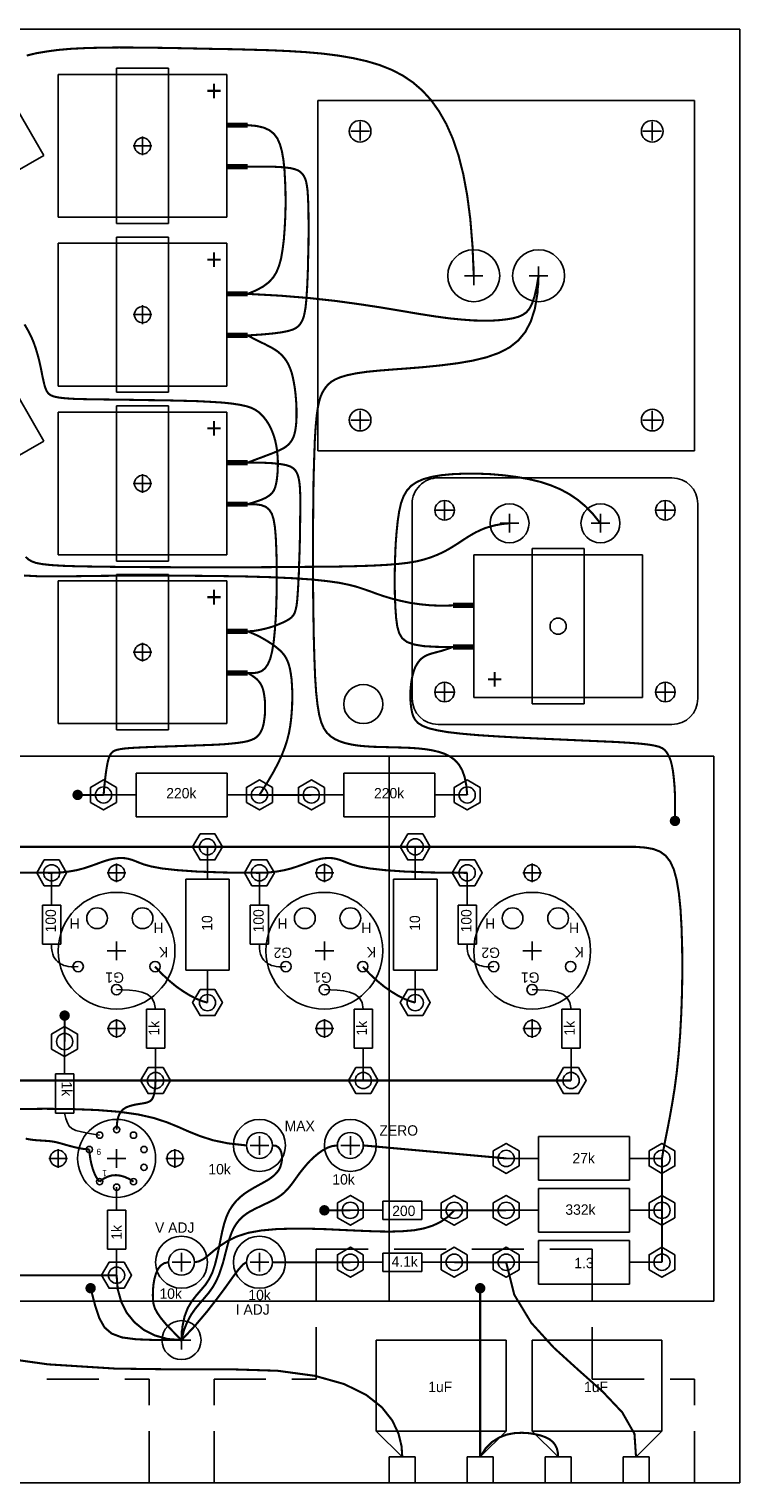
# Model space of a CAD drawing. Extents: x 0 to 48.2, y 0 to 26.
# Tile 3 of 5: x 11.2 to 18, y 12 to 26. Entities that reach past the tile are written whole.
import ezdxf

# ---------------------------------------------------------------- set-up
doc = ezdxf.new("R2010")
doc.units = 0
doc.linetypes.add('DASHED', pattern=[0.75, 0.5, -0.25])
doc.layers.get('0').update_dxf_attribs({"linetype": 'CONTINUOUS'})
for name, color, linetype in [('CHASSIS', 6, 'CONTINUOUS'), ('INSIDE', 1, 'CONTINUOUS'), ('PARTS', 3, 'CONTINUOUS'), ('WIRE', 253, 'CONTINUOUS')]:
    doc.layers.add(name, color=color, linetype=linetype)

# ---------------------------------------------------------------- blocks, each defined once
blk = doc.blocks.new('CHOKE')
at = {"layer": 'CHASSIS'}
for centre, radius in [((-1.40625, 1.390625), 0.1045), ((1.40625, 1.390625), 0.1045), ((-0.3125, 0), 0.25), ((0.3125, 0), 0.25), ((-1.40625, -1.390625), 0.1045), ((1.40625, -1.390625), 0.1045)]:
    blk.add_circle(centre, radius, dxfattribs=at)
at = {"layer": 'PARTS'}
for p, q in [((1.8125, 1.6875), (-1.8125, 1.6875)), ((-1.8125, 1.6875), (-1.8125, -1.6875)), ((1.8125, -1.6875), (1.8125, 1.6875)), ((-1.8125, -1.6875), (1.8125, -1.6875))]:
    blk.add_line(p, q, dxfattribs=at)
for centre, radius in [((-1.40625, 1.390625), 0.1045), ((1.40625, 1.390625), 0.1045), ((-0.3125, 0), 0.25), ((0.3125, 0), 0.25), ((-1.40625, -1.390625), 0.1045), ((1.40625, -1.390625), 0.1045)]:
    blk.add_circle(centre, radius, dxfattribs=at)
blk = doc.blocks.new('MOTORCAP')
at = {"layer": 'CHASSIS'}
for centre, radius in [((0, 1.25), 0.078), ((0, 0.438), 0.438), ((0, -0.438), 0.438), ((-1.083, -0.625), 0.078), ((1.083, -0.625), 0.078)]:
    blk.add_circle(centre, radius, dxfattribs=at)
at = {"layer": 'PARTS'}
for p, q in [((-0.25, 0.968), (-0.25, 1.5)), ((0.25, 1.5), (-0.25, 1.5)), ((0.25, 0.968), (0.25, 1.5)), ((-0.964, -0.268), (-1.424, -0.533)), ((0.964, -0.268), (1.424, -0.533)), ((-1.424, -0.533), (-1.174, -0.967)), ((1.424, -0.533), (1.174, -0.967)), ((-0.714, -0.701), (-1.174, -0.967)), ((0.714, -0.701), (1.174, -0.967))]:
    blk.add_line(p, q, dxfattribs=at)
for centre, radius in [((0, 1.25), 0.078), ((0, 0), 1), ((0, 0), 0.93), ((-1.083, -0.625), 0.078), ((1.083, -0.625), 0.078)]:
    blk.add_circle(centre, radius, dxfattribs=at)
blk = doc.blocks.new('CHOKE2')
at = {"layer": 'CHASSIS'}
for centre, radius in [((-1.0625, 0.875), 0.094), ((1.0625, 0.875), 0.094), ((-0.4375, -0.75), 0.1875), ((0.4375, -0.75), 0.1875), ((-1.0625, -0.875), 0.094), ((1.0625, -0.875), 0.094)]:
    blk.add_circle(centre, radius, dxfattribs=at)
at = {"layer": 'PARTS'}
for p, q in [((-1.125, 1.1875), (1.125, 1.1875)), ((-1.375, 0.9375), (-1.375, -0.9375)), ((1.375, 0.9375), (1.375, -0.9375)), ((-1.125, -1.1875), (1.125, -1.1875))]:
    blk.add_line(p, q, dxfattribs=at)
for centre, radius in [((-1.0625, 0.875), 0.094), ((1.0625, 0.875), 0.094), ((-0.4375, -0.75), 0.1875), ((0.4375, -0.75), 0.1875), ((-1.0625, -0.875), 0.094), ((1.0625, -0.875), 0.094)]:
    blk.add_circle(centre, radius, dxfattribs=at)
for centre, start, end in [((-1.125, 0.9375), 90, 180), ((1.125, 0.9375), 0, 90), ((-1.125, -0.9375), 180, 270), ((1.125, -0.9375), 270, 0)]:
    blk.add_arc(centre, 0.25, start, end, dxfattribs=at)
blk = doc.blocks.new('POT_SMALL')
at = {"layer": 'CHASSIS'}
blk.add_circle((0, 0), 0.125, dxfattribs=at)
at = {"layer": 'INSIDE'}
for radius in [0.25, 0.125]:
    blk.add_circle((0, 0), radius, dxfattribs=at)
blk = doc.blocks.new('NOVAL')
at = {"layer": 'CHASSIS'}
for centre, radius in [((0, 0), 0.375), ((-0.562, 0), 0.078), ((0.562, 0), 0.078)]:
    blk.add_circle(centre, radius, dxfattribs=at)
at = {"layer": 'PARTS'}
for centre, radius in [((0, 0), 0.375), ((0, 0.277), 0.03), ((-0.163, 0.224), 0.03), ((0.163, 0.224), 0.03), ((-0.562, 0), 0.078), ((-0.263, 0.086), 0.03), ((0.562, 0), 0.078), ((-0.263, -0.086), 0.03), ((0.263, -0.086), 0.03), ((-0.163, -0.224), 0.03), ((0, -0.277), 0.03), ((0.163, -0.224), 0.03)]:
    blk.add_circle(centre, radius, dxfattribs=at)
for s, p in [('1', (0.094, 0.113)), ('9', (0.149, -0.093))]:
    blk.add_text(s, height=0.06, dxfattribs=at).set_placement(p)
blk = doc.blocks.new('ELCAP')
at = {"layer": 'CHASSIS'}
blk.add_circle((0, 0), 0.078, dxfattribs=at)
at = {"layer": 'INSIDE'}
for p, q in [((-0.25, 0.7475), (-0.25, -0.7475)), ((0.25, 0.7475), (-0.25, 0.7475)), ((0.25, 0.7475), (0.25, -0.7475)), ((0.8125, 0.6875), (-0.8125, 0.6875)), ((-0.8125, 0.6875), (-0.8125, -0.6875)), ((0.8125, -0.6875), (0.8125, 0.6875)), ((-0.8125, -0.6875), (0.8125, -0.6875)), ((-0.25, -0.7475), (0.25, -0.7475))]:
    blk.add_line(p, q, dxfattribs=at)
at = {"layer": 'INSIDE', "const_width": 0.05}
for points in [[(-0.8125, 0.2), (-1.0125, 0.2)], [(-0.8125, -0.2), (-1.0125, -0.2)]]:
    blk.add_lwpolyline(points, dxfattribs=at)
at = {"layer": 'INSIDE'}
blk.add_circle((0, 0), 0.078, dxfattribs=at)
blk = doc.blocks.new('R5')
at = {"layer": 'INSIDE'}
for p, q in [((0, 0.75), (0, 0.438)), ((-0.21, -0.438), (-0.21, 0.438)), ((-0.21, 0.438), (0, 0.438)), ((0, 0.438), (0.21, 0.438)), ((0.21, 0.438), (0.21, -0.438)), ((0.21, -0.438), (-0.21, -0.438)), ((0, -0.438), (0, -0.75))]:
    blk.add_line(p, q, dxfattribs=at)
for points in [[(-0.072, 0.875), (-0.144, 0.75), (-0.072, 0.625), (0.072, 0.625), (0.144, 0.75), (0.072, 0.875)], [(-0.072, -0.625), (-0.144, -0.75), (-0.072, -0.875), (0.072, -0.875), (0.144, -0.75), (0.072, -0.625)]]:
    blk.add_lwpolyline(points, close=True, dxfattribs=at)
for centre in [(0, 0.75), (0, -0.75)]:
    blk.add_circle(centre, 0.078, dxfattribs=at)
blk = doc.blocks.new('R05')
at = {"layer": 'INSIDE'}
for p, q in [((0, 0.5), (0, 0.188)), ((-0.088, -0.188), (-0.088, 0.188)), ((-0.088, 0.188), (0, 0.188)), ((0, 0.188), (0.088, 0.188)), ((0.088, 0.188), (0.088, -0.188)), ((0.088, -0.188), (-0.088, -0.188)), ((0, -0.188), (0, -0.5))]:
    blk.add_line(p, q, dxfattribs=at)
for points in [[(-0.072, 0.625), (-0.144, 0.5), (-0.072, 0.375), (0.072, 0.375), (0.144, 0.5), (0.072, 0.625)], [(-0.072, -0.375), (-0.144, -0.5), (-0.072, -0.625), (0.072, -0.625), (0.144, -0.5), (0.072, -0.375)]]:
    blk.add_lwpolyline(points, close=True, dxfattribs=at)
for centre in [(0, 0.5), (0, -0.5)]:
    blk.add_circle(centre, 0.078, dxfattribs=at)

msp = doc.modelspace()

# ---------------------------------------------------------------- linework, layer by layer
at = {"layer": 'CHASSIS'}
for p, q in [((1, 26), (18, 26)), ((18, 12), (18, 26)), ((14.344, 24.926), (14.344, 25.106)), ((17.156, 24.926), (17.156, 25.106)), ((12.25, 24.785), (12.25, 24.965)), ((14.254, 25.016), (14.434, 25.016)), ((17.066, 25.016), (17.246, 25.016)), ((12.16, 24.875), (12.34, 24.875)), ((15.438, 23.535), (15.438, 23.715)), ((16.062, 23.535), (16.062, 23.715)), ((15.348, 23.625), (15.527, 23.625)), ((15.973, 23.625), (16.152, 23.625)), ((12.16, 23.25), (12.34, 23.25)), ((12.25, 23.16), (12.25, 23.34)), ((14.344, 22.144), (14.344, 22.324)), ((17.156, 22.144), (17.156, 22.324)), ((14.254, 22.234), (14.434, 22.234)), ((17.066, 22.234), (17.246, 22.234)), ((12.25, 21.535), (12.25, 21.715)), ((12.16, 21.625), (12.34, 21.625)), ((15.157, 21.276), (15.157, 21.456)), ((17.282, 21.276), (17.282, 21.456)), ((15.067, 21.366), (15.247, 21.366)), ((15.782, 21.151), (15.782, 21.331)), ((16.657, 21.151), (16.657, 21.331)), ((17.192, 21.366), (17.372, 21.366)), ((15.692, 21.241), (15.872, 21.241)), ((16.567, 21.241), (16.747, 21.241)), ((12.25, 19.91), (12.25, 20.09)), ((12.16, 20), (12.34, 20)), ((15.067, 19.616), (15.247, 19.616)), ((15.157, 19.526), (15.157, 19.706)), ((17.192, 19.616), (17.372, 19.616)), ((17.282, 19.526), (17.282, 19.706)), ((12, 17.785), (12, 17.965)), ((14, 17.785), (14, 17.965)), ((16, 17.785), (16, 17.965)), ((11.91, 17.875), (12.09, 17.875)), ((13.91, 17.875), (14.09, 17.875)), ((15.91, 17.875), (16.09, 17.875)), ((11.91, 17.125), (12.09, 17.125)), ((12, 17.035), (12, 17.215)), ((13.91, 17.125), (14.09, 17.125)), ((14, 17.035), (14, 17.215)), ((15.91, 17.125), (16.09, 17.125)), ((16, 17.035), (16, 17.215)), ((12, 16.285), (12, 16.465)), ((14, 16.285), (14, 16.465)), ((16, 16.285), (16, 16.465)), ((11.91, 16.375), (12.09, 16.375)), ((13.91, 16.375), (14.09, 16.375)), ((15.91, 16.375), (16.09, 16.375)), ((13.375, 15.16), (13.375, 15.34)), ((14.25, 15.16), (14.25, 15.34)), ((11.348, 15.125), (11.527, 15.125)), ((11.438, 15.035), (11.438, 15.215)), ((12.09, 15.125), (11.91, 15.125)), ((12, 15.215), (12, 15.035)), ((12.473, 15.125), (12.652, 15.125)), ((12.562, 15.035), (12.562, 15.215)), ((13.285, 15.25), (13.465, 15.25)), ((14.16, 15.25), (14.34, 15.25)), ((12.625, 14.035), (12.625, 14.215)), ((13.375, 14.035), (13.375, 14.215)), ((12.535, 14.125), (12.715, 14.125)), ((13.285, 14.125), (13.465, 14.125)), ((12.625, 13.285), (12.625, 13.465)), ((12.535, 13.375), (12.715, 13.375)), ((1, 12), (18, 12))]:
    msp.add_line(p, q, dxfattribs=at)
at = {"layer": 'CHASSIS', "linetype": 'DASHED'}
for p, q in [((13.921, 13), (13.921, 14.25)), ((13.921, 14.25), (16.579, 14.25)), ((16.579, 13), (16.579, 14.25)), ((11.329, 13), (12.312, 13)), ((12.312, 12), (12.312, 13)), ((12.938, 12), (12.938, 13)), ((12.938, 13), (13.921, 13)), ((16.579, 13), (17.562, 13)), ((17.562, 12), (17.562, 13))]:
    msp.add_line(p, q, dxfattribs=at)
at = {"layer": 'CHASSIS'}
for centre, radius in [((14.375, 19.5), 0.188), ((12, 17.875), 0.078), ((14, 17.875), 0.078), ((16, 17.875), 0.078), ((12, 17.125), 0.562), ((14, 17.125), 0.562), ((16, 17.125), 0.562), ((12, 16.375), 0.078), ((14, 16.375), 0.078), ((16, 16.375), 0.078), ((12.625, 13.375), 0.188)]:
    msp.add_circle(centre, radius, dxfattribs=at)
at = {"layer": 'INSIDE'}
for p, q in [((6.125, 19), (17.75, 19)), ((14.625, 13.75), (14.625, 19)), ((17.75, 19), (17.75, 13.75)), ((11.375, 17.562), (11.375, 17.875)), ((13.375, 17.562), (13.375, 17.875)), ((15.375, 17.562), (15.375, 17.875)), ((11.287, 17.562), (11.287, 17.188)), ((11.463, 17.562), (11.287, 17.562)), ((11.463, 17.188), (11.463, 17.562)), ((13.287, 17.562), (13.287, 17.188)), ((13.463, 17.562), (13.287, 17.562)), ((13.463, 17.188), (13.463, 17.562)), ((15.287, 17.562), (15.287, 17.188)), ((15.463, 17.562), (15.287, 17.562)), ((15.463, 17.188), (15.463, 17.562)), ((11.287, 17.188), (11.375, 17.188)), ((11.375, 17.188), (11.463, 17.188)), ((13.287, 17.188), (13.375, 17.188)), ((13.375, 17.188), (13.463, 17.188)), ((15.287, 17.188), (15.375, 17.188)), ((15.375, 17.188), (15.463, 17.188)), ((12.287, 16.562), (12.287, 16.188)), ((12.375, 16.562), (12.287, 16.562)), ((12.463, 16.562), (12.375, 16.562)), ((12.463, 16.562), (12.375, 16.562)), ((12.463, 16.188), (12.463, 16.562)), ((14.287, 16.562), (14.287, 16.188)), ((14.375, 16.562), (14.287, 16.562)), ((14.463, 16.562), (14.375, 16.562)), ((14.463, 16.562), (14.375, 16.562)), ((14.463, 16.188), (14.463, 16.562)), ((16.287, 16.562), (16.287, 16.188)), ((16.375, 16.562), (16.287, 16.562)), ((16.463, 16.562), (16.375, 16.562)), ((16.463, 16.188), (16.463, 16.562)), ((11.5, 15.938), (11.5, 16.25)), ((12.287, 16.188), (12.463, 16.188)), ((12.375, 16.188), (12.375, 15.875)), ((14.287, 16.188), (14.463, 16.188)), ((14.375, 16.188), (14.375, 15.875)), ((16.287, 16.188), (16.463, 16.188)), ((16.375, 16.188), (16.375, 15.875)), ((11.412, 15.938), (11.412, 15.562)), ((11.588, 15.938), (11.412, 15.938)), ((11.588, 15.562), (11.588, 15.938)), ((11.412, 15.562), (11.5, 15.562)), ((11.5, 15.562), (11.588, 15.562)), ((12, 14.625), (11.912, 14.625)), ((11.912, 14.625), (11.912, 14.25)), ((12.088, 14.625), (12, 14.625)), ((12.088, 14.25), (12.088, 14.625)), ((11.912, 14.25), (12.088, 14.25)), ((12, 14.25), (12, 14)), ((17.75, 13.75), (5.75, 13.75)), ((15.75, 13.375), (14.5, 13.375)), ((14.5, 13.375), (14.5, 12.5)), ((15.75, 12.5), (15.75, 13.375)), ((17.25, 13.375), (16, 13.375)), ((16, 13.375), (16, 12.5)), ((17.25, 12.5), (17.25, 13.375)), ((14.75, 12.25), (14.5, 12.5)), ((14.5, 12.5), (15.75, 12.5)), ((15.5, 12.25), (15.75, 12.5)), ((16, 12.5), (17.25, 12.5)), ((16.25, 12.25), (16, 12.5)), ((17, 12.25), (17.25, 12.5)), ((14.625, 12.25), (14.625, 12)), ((14.875, 12.25), (14.625, 12.25)), ((14.875, 12), (14.875, 12.25)), ((15.375, 12.25), (15.375, 12)), ((15.625, 12.25), (15.375, 12.25)), ((15.625, 12), (15.625, 12.25)), ((16.125, 12.25), (16.125, 12)), ((16.375, 12.25), (16.125, 12.25)), ((16.375, 12), (16.375, 12.25)), ((17.125, 12.25), (16.875, 12.25)), ((16.875, 12.25), (16.875, 12)), ((17.125, 12), (17.125, 12.25))]:
    msp.add_line(p, q, dxfattribs=at)
for points in [[(11.303, 18), (11.231, 17.875), (11.303, 17.75), (11.447, 17.75), (11.519, 17.875), (11.447, 18)], [(13.303, 18), (13.231, 17.875), (13.303, 17.75), (13.447, 17.75), (13.519, 17.875), (13.447, 18)], [(15.303, 18), (15.231, 17.875), (15.303, 17.75), (15.447, 17.75), (15.519, 17.875), (15.447, 18)], [(11.625, 16.178), (11.5, 16.106), (11.375, 16.178), (11.375, 16.322), (11.5, 16.394), (11.625, 16.322)], [(12.447, 16), (12.519, 15.875), (12.447, 15.75), (12.303, 15.75), (12.231, 15.875), (12.303, 16)], [(14.447, 16), (14.519, 15.875), (14.447, 15.75), (14.303, 15.75), (14.231, 15.875), (14.303, 16)], [(16.447, 16), (16.519, 15.875), (16.447, 15.75), (16.303, 15.75), (16.231, 15.875), (16.303, 16)], [(12.072, 14.125), (12.144, 14), (12.072, 13.875), (11.928, 13.875), (11.856, 14), (11.928, 14.125)]]:
    msp.add_lwpolyline(points, close=True, dxfattribs=at)
for points in [[(11.375, 17.188), (11.375, 17.15), (11.379, 17.119), (11.385, 17.092), (11.394, 17.07), (11.405, 17.051), (11.417, 17.035), (11.431, 17.022), (11.445, 17.011), (11.46, 17), (11.475, 16.991), (11.492, 16.984), (11.512, 16.978), (11.535, 16.974), (11.562, 16.971), (11.594, 16.971), (11.63, 16.972)], [(13.375, 17.188), (13.375, 17.15), (13.379, 17.119), (13.385, 17.092), (13.394, 17.07), (13.405, 17.051), (13.417, 17.035), (13.431, 17.022), (13.445, 17.011), (13.46, 17), (13.475, 16.991), (13.492, 16.984), (13.512, 16.978), (13.535, 16.974), (13.562, 16.971), (13.594, 16.971), (13.63, 16.972)], [(15.375, 17.188), (15.375, 17.15), (15.379, 17.119), (15.385, 17.092), (15.394, 17.07), (15.405, 17.051), (15.417, 17.035), (15.431, 17.022), (15.445, 17.011), (15.46, 17), (15.475, 16.991), (15.492, 16.984), (15.512, 16.978), (15.535, 16.974), (15.562, 16.971), (15.594, 16.971), (15.63, 16.972)], [(12.375, 16.562), (12.363, 16.626), (12.335, 16.673), (12.294, 16.706), (12.243, 16.727), (12.185, 16.739), (12.124, 16.746), (12.061, 16.748), (12, 16.75)], [(14.375, 16.562), (14.363, 16.626), (14.335, 16.673), (14.294, 16.706), (14.243, 16.727), (14.185, 16.739), (14.124, 16.746), (14.061, 16.748), (14, 16.75)], [(16.375, 16.562), (16.363, 16.626), (16.335, 16.673), (16.294, 16.706), (16.243, 16.727), (16.185, 16.739), (16.124, 16.746), (16.061, 16.748), (16, 16.75)], [(11.5, 15.562), (11.513, 15.508), (11.526, 15.467), (11.544, 15.435), (11.57, 15.412), (11.608, 15.395), (11.663, 15.38), (11.738, 15.366), (11.837, 15.349)], [(12, 14.625), (12, 14.698), (12, 14.75), (12, 14.785), (12, 14.807), (11.999, 14.82), (11.999, 14.829), (11.999, 14.837), (12, 14.848)]]:
    msp.add_lwpolyline(points, dxfattribs=at)
for centre in [(11.375, 17.875), (13.375, 17.875), (15.375, 17.875), (11.5, 16.25), (12.375, 15.875), (14.375, 15.875), (16.375, 15.875), (12, 14)]:
    msp.add_circle(centre, 0.078, dxfattribs=at)
at = {"layer": 'PARTS'}
for centre, radius in [((12, 17.875), 0.078), ((14, 17.875), 0.078), ((16, 17.875), 0.078), ((12, 17.125), 0.562), ((14, 17.125), 0.562), ((16, 17.125), 0.562), ((11.812, 17.438), 0.1), ((12.25, 17.438), 0.1), ((13.812, 17.438), 0.1), ((14.25, 17.438), 0.1), ((15.812, 17.438), 0.1), ((16.25, 17.438), 0.1), ((11.63, 16.972), 0.05), ((12.37, 16.972), 0.05), ((13.63, 16.972), 0.05), ((14.37, 16.972), 0.05), ((15.63, 16.972), 0.05), ((16.37, 16.972), 0.05), ((12, 16.75), 0.05), ((14, 16.75), 0.05), ((16, 16.75), 0.05), ((12, 16.375), 0.078), ((14, 16.375), 0.078), ((16, 16.375), 0.078)]:
    msp.add_circle(centre, radius, dxfattribs=at)
at = {"layer": 'WIRE', "color": 1, "const_width": 0.02}
for points in [[(11.135, 25.745), (11.225, 25.767), (11.325, 25.784), (11.436, 25.799), (11.562, 25.81), (11.703, 25.817), (11.858, 25.821), (12.024, 25.823), (12.199, 25.822), (12.38, 25.82), (12.566, 25.817), (12.754, 25.813), (12.941, 25.809), (13.126, 25.806), (13.307, 25.801), (13.484, 25.796), (13.656, 25.788), (13.821, 25.778), (13.98, 25.764), (14.131, 25.745), (14.273, 25.721), (14.407, 25.691), (14.531, 25.654), (14.647, 25.608), (14.754, 25.553), (14.853, 25.486), (14.944, 25.407), (15.028, 25.315), (15.104, 25.208), (15.174, 25.085), (15.236, 24.945), (15.291, 24.784), (15.337, 24.603), (15.375, 24.398), (15.405, 24.168), (15.426, 23.911), (15.438, 23.625)], [(13.262, 23.45), (13.343, 23.484), (13.409, 23.52), (13.463, 23.56), (13.506, 23.606), (13.539, 23.659), (13.564, 23.721), (13.584, 23.793), (13.598, 23.877), (13.61, 23.974), (13.618, 24.081), (13.624, 24.194), (13.627, 24.31), (13.626, 24.426), (13.622, 24.539), (13.616, 24.644), (13.606, 24.739), (13.592, 24.821), (13.573, 24.889), (13.548, 24.946), (13.515, 24.991), (13.471, 25.026), (13.416, 25.051), (13.347, 25.067), (13.262, 25.075)], [(16.062, 23.625), (16.043, 23.514), (16.023, 23.426), (16, 23.359), (15.974, 23.308), (15.944, 23.272), (15.908, 23.247), (15.867, 23.229), (15.819, 23.216), (15.762, 23.206), (15.697, 23.198), (15.622, 23.193), (15.537, 23.192), (15.439, 23.194), (15.329, 23.202), (15.205, 23.214), (15.067, 23.233), (14.913, 23.257), (14.742, 23.286), (14.552, 23.318), (14.342, 23.35), (14.109, 23.382), (13.853, 23.41), (13.571, 23.433), (13.262, 23.45)], [(16.062, 23.625), (16.051, 23.453), (16.026, 23.306), (15.987, 23.184), (15.934, 23.083), (15.866, 23.001), (15.782, 22.934), (15.681, 22.882), (15.563, 22.84), (15.428, 22.807), (15.281, 22.782), (15.125, 22.762), (14.967, 22.746), (14.81, 22.733), (14.66, 22.722), (14.523, 22.711), (14.402, 22.699), (14.302, 22.684), (14.22, 22.667), (14.156, 22.648), (14.106, 22.627), (14.067, 22.604), (14.038, 22.579), (14.015, 22.553), (13.996, 22.525), (13.979, 22.496), (13.964, 22.461), (13.95, 22.415), (13.937, 22.355), (13.926, 22.274), (13.916, 22.169), (13.908, 22.036), (13.902, 21.868), (13.896, 21.664), (13.893, 21.431), (13.891, 21.179), (13.89, 20.915), (13.891, 20.651), (13.894, 20.394), (13.898, 20.154), (13.904, 19.941), (13.911, 19.761), (13.921, 19.613), (13.934, 19.493), (13.95, 19.398), (13.97, 19.324), (13.995, 19.267), (14.025, 19.223), (14.061, 19.189), (14.103, 19.162), (14.152, 19.14), (14.205, 19.123), (14.264, 19.11), (14.326, 19.1), (14.392, 19.094), (14.462, 19.089), (14.534, 19.087), (14.608, 19.085), (14.683, 19.083), (14.758, 19.081), (14.833, 19.078), (14.905, 19.073), (14.976, 19.065), (15.042, 19.054), (15.104, 19.039), (15.161, 19.02), (15.212, 18.994), (15.256, 18.961), (15.295, 18.918), (15.326, 18.865), (15.35, 18.799), (15.366, 18.72), (15.375, 18.625)], [(8.875, 18.125), (11, 18.125), (13, 18.125), (15, 18.125), (17, 18.125)], [(17, 18.125), (17.09, 18.118), (17.167, 18.104), (17.232, 18.079), (17.285, 18.04), (17.329, 17.984), (17.364, 17.907), (17.391, 17.808), (17.412, 17.682), (17.428, 17.528), (17.438, 17.351), (17.444, 17.156), (17.446, 16.95), (17.443, 16.738), (17.436, 16.527), (17.425, 16.322), (17.41, 16.129), (17.392, 15.953), (17.371, 15.795), (17.348, 15.652), (17.325, 15.523), (17.303, 15.407), (17.282, 15.303), (17.264, 15.21), (17.25, 15.125)], [(17.25, 15.125), (17.25, 14.625)], [(17.25, 14.625), (17.25, 14.125)]]:
    msp.add_lwpolyline(points, dxfattribs=at)
at = {"layer": 'WIRE', "const_width": 0.02}
for points in [[(13.262, 24.675), (13.409, 24.676), (13.523, 24.674), (13.61, 24.669), (13.673, 24.661), (13.718, 24.65), (13.749, 24.638), (13.769, 24.624), (13.784, 24.61), (13.796, 24.595), (13.807, 24.577), (13.817, 24.555), (13.825, 24.528), (13.832, 24.492), (13.838, 24.446), (13.842, 24.388), (13.845, 24.317), (13.847, 24.231), (13.848, 24.133), (13.848, 24.027), (13.847, 23.916), (13.844, 23.805), (13.842, 23.697), (13.838, 23.596), (13.834, 23.506), (13.829, 23.429), (13.824, 23.365), (13.818, 23.312), (13.81, 23.268), (13.802, 23.233), (13.792, 23.204), (13.78, 23.18), (13.767, 23.159), (13.751, 23.14), (13.729, 23.123), (13.698, 23.107), (13.653, 23.093), (13.59, 23.08), (13.507, 23.069), (13.399, 23.059), (13.262, 23.05)], [(13.262, 23.05), (13.308, 23.025), (13.351, 23.003), (13.39, 22.984), (13.427, 22.966), (13.46, 22.949), (13.492, 22.932), (13.521, 22.915), (13.548, 22.897), (13.573, 22.876), (13.596, 22.854), (13.617, 22.829), (13.637, 22.801), (13.654, 22.77), (13.67, 22.734), (13.684, 22.695), (13.696, 22.65), (13.706, 22.6), (13.715, 22.547), (13.722, 22.49), (13.727, 22.433), (13.731, 22.376), (13.732, 22.32), (13.732, 22.266), (13.73, 22.217), (13.726, 22.174), (13.72, 22.135), (13.712, 22.1), (13.702, 22.07), (13.689, 22.044), (13.673, 22.02), (13.655, 22), (13.633, 21.981), (13.609, 21.965), (13.579, 21.949), (13.545, 21.934), (13.505, 21.917), (13.457, 21.899), (13.402, 21.878), (13.337, 21.854), (13.262, 21.825)], [(13.262, 21.825), (13.393, 21.825), (13.496, 21.82), (13.574, 21.812), (13.633, 21.801), (13.674, 21.787), (13.702, 21.77), (13.721, 21.75), (13.734, 21.729), (13.744, 21.705), (13.752, 21.678), (13.758, 21.646), (13.763, 21.608), (13.766, 21.562), (13.768, 21.507), (13.768, 21.442), (13.768, 21.364), (13.767, 21.274), (13.766, 21.173), (13.764, 21.067), (13.761, 20.958), (13.757, 20.851), (13.754, 20.748), (13.749, 20.654), (13.744, 20.572), (13.739, 20.505), (13.733, 20.451), (13.724, 20.41), (13.714, 20.377), (13.7, 20.353), (13.682, 20.333), (13.66, 20.317), (13.633, 20.301), (13.6, 20.285), (13.562, 20.269), (13.519, 20.252), (13.473, 20.237), (13.423, 20.224), (13.371, 20.213), (13.317, 20.204), (13.262, 20.2)], [(11.125, 20.917), (11.151, 20.893), (11.182, 20.875), (11.225, 20.859), (11.284, 20.848), (11.365, 20.839), (11.473, 20.832), (11.613, 20.827), (11.789, 20.824), (12.006, 20.821), (12.255, 20.819), (12.528, 20.818), (12.814, 20.817), (13.104, 20.817), (13.389, 20.818), (13.66, 20.82), (13.905, 20.822), (14.119, 20.824), (14.303, 20.828), (14.459, 20.833), (14.592, 20.84), (14.705, 20.849), (14.802, 20.86), (14.885, 20.874), (14.958, 20.892), (15.025, 20.913), (15.086, 20.937), (15.143, 20.963), (15.195, 20.991), (15.243, 21.02), (15.289, 21.049), (15.332, 21.078), (15.374, 21.105), (15.415, 21.13), (15.456, 21.153), (15.499, 21.174), (15.544, 21.193), (15.594, 21.209), (15.65, 21.223), (15.712, 21.234), (15.782, 21.241)], [(13.262, 20.2), (13.302, 20.184), (13.342, 20.166), (13.381, 20.147), (13.418, 20.126), (13.455, 20.104), (13.489, 20.082), (13.521, 20.06), (13.549, 20.037), (13.575, 20.015), (13.597, 19.992), (13.617, 19.967), (13.633, 19.941), (13.647, 19.911), (13.659, 19.877), (13.669, 19.838), (13.677, 19.793), (13.684, 19.742), (13.688, 19.685), (13.691, 19.624), (13.691, 19.559), (13.69, 19.492), (13.686, 19.424), (13.68, 19.355), (13.671, 19.287), (13.659, 19.22), (13.642, 19.153), (13.62, 19.084), (13.591, 19.01), (13.554, 18.929), (13.506, 18.839), (13.447, 18.739), (13.375, 18.625)], [(13.375, 18.625), (13.875, 18.625)], [(12.37, 16.972), (12.438, 16.9), (12.507, 16.836), (12.576, 16.779), (12.644, 16.732), (12.709, 16.692), (12.77, 16.661), (12.826, 16.639), (12.875, 16.625)], [(14.37, 16.972), (14.438, 16.9), (14.507, 16.836), (14.576, 16.779), (14.644, 16.732), (14.709, 16.692), (14.77, 16.661), (14.826, 16.639), (14.875, 16.625)], [(10.375, 15.875), (12.375, 15.875)], [(12, 15.402), (12.003, 15.451), (12.008, 15.492), (12.017, 15.526), (12.028, 15.554), (12.043, 15.576), (12.059, 15.594), (12.078, 15.608), (12.099, 15.619), (12.123, 15.628), (12.147, 15.635), (12.172, 15.641), (12.198, 15.646), (12.223, 15.65), (12.248, 15.654), (12.271, 15.658), (12.292, 15.663), (12.31, 15.67), (12.326, 15.679), (12.34, 15.693), (12.351, 15.712), (12.36, 15.738), (12.367, 15.773), (12.372, 15.818), (12.375, 15.875)], [(12.375, 15.875), (14.375, 15.875)], [(14.375, 15.875), (16.375, 15.875)], [(14.125, 15.25), (14.078, 15.244), (14.032, 15.229), (13.987, 15.205), (13.943, 15.174), (13.901, 15.139), (13.861, 15.101), (13.825, 15.061), (13.792, 15.021), (13.762, 14.983), (13.736, 14.947), (13.711, 14.912), (13.688, 14.88), (13.664, 14.85), (13.639, 14.822), (13.613, 14.795), (13.583, 14.771), (13.55, 14.748), (13.514, 14.727), (13.476, 14.708), (13.436, 14.689), (13.396, 14.67), (13.357, 14.651), (13.319, 14.632), (13.283, 14.613), (13.25, 14.592), (13.22, 14.569), (13.193, 14.544), (13.168, 14.516), (13.145, 14.484), (13.124, 14.448), (13.106, 14.407), (13.089, 14.36), (13.073, 14.307), (13.058, 14.25), (13.042, 14.189), (13.026, 14.126), (13.006, 14.063), (12.984, 14), (12.957, 13.94), (12.925, 13.884), (12.888, 13.832), (12.846, 13.782), (12.803, 13.732), (12.759, 13.679), (12.717, 13.619), (12.68, 13.55), (12.648, 13.47), (12.625, 13.375)], [(15.75, 15.125), (14.375, 15.25)], [(15.25, 14.625), (15.189, 14.563), (15.121, 14.515), (15.045, 14.478), (14.959, 14.451), (14.863, 14.433), (14.755, 14.424), (14.635, 14.42), (14.5, 14.422), (14.35, 14.428), (14.191, 14.435), (14.025, 14.443), (13.857, 14.448), (13.693, 14.449), (13.537, 14.444), (13.393, 14.431), (13.266, 14.408), (13.16, 14.374), (13.072, 14.332), (12.999, 14.285), (12.938, 14.238), (12.886, 14.194), (12.84, 14.158), (12.795, 14.134), (12.75, 14.125)], [(15.75, 14.625), (15.25, 14.625)], [(10.875, 14), (12, 14)], [(12, 14), (12.011, 13.865), (12.045, 13.744), (12.099, 13.637), (12.172, 13.547), (12.262, 13.474), (12.369, 13.42), (12.49, 13.386), (12.625, 13.375)], [(12.5, 14.125), (12.458, 14.116), (12.424, 14.093), (12.397, 14.057), (12.378, 14.013), (12.364, 13.963), (12.355, 13.91), (12.35, 13.857), (12.349, 13.807), (12.35, 13.762), (12.356, 13.721), (12.369, 13.68), (12.392, 13.637), (12.426, 13.588), (12.475, 13.529), (12.541, 13.46), (12.625, 13.375)], [(13.25, 14.125), (13.216, 14.103), (13.173, 14.054), (13.118, 13.981), (13.051, 13.887), (12.969, 13.777), (12.872, 13.652), (12.758, 13.517), (12.625, 13.375)], [(14.25, 14.125), (13.5, 14.125)], [(15.75, 14.125), (15.25, 14.125)], [(15.75, 14.125), (15.828, 13.812), (15.992, 13.541), (16.209, 13.302), (16.448, 13.085), (16.677, 12.881), (16.867, 12.68), (16.985, 12.473), (17, 12.25)]]:
    msp.add_lwpolyline(points, dxfattribs=at)
at = {"layer": 'WIRE', "color": 7, "const_width": 0.02}
for points in [[(11.114, 23.156), (11.148, 23.097), (11.178, 23.039), (11.202, 22.982), (11.222, 22.924), (11.239, 22.868), (11.254, 22.812), (11.266, 22.758), (11.277, 22.706), (11.286, 22.658), (11.296, 22.614), (11.305, 22.574), (11.316, 22.54), (11.328, 22.513), (11.344, 22.49), (11.368, 22.473), (11.402, 22.46), (11.449, 22.451), (11.512, 22.444), (11.594, 22.439), (11.698, 22.436), (11.826, 22.434), (11.972, 22.432), (12.131, 22.43), (12.298, 22.427), (12.465, 22.425), (12.627, 22.421), (12.778, 22.417), (12.912, 22.41), (13.024, 22.403), (13.117, 22.393), (13.191, 22.381), (13.251, 22.368), (13.298, 22.352), (13.336, 22.333), (13.367, 22.312), (13.393, 22.288), (13.418, 22.261), (13.441, 22.231), (13.462, 22.199), (13.481, 22.164), (13.498, 22.125), (13.513, 22.085), (13.526, 22.041), (13.536, 21.995), (13.544, 21.947), (13.549, 21.897), (13.552, 21.846), (13.552, 21.796), (13.551, 21.747), (13.547, 21.701), (13.542, 21.658), (13.535, 21.619), (13.526, 21.586), (13.514, 21.557), (13.496, 21.531), (13.471, 21.509), (13.437, 21.487), (13.392, 21.467), (13.335, 21.447), (13.262, 21.425)], [(16.657, 21.241), (16.588, 21.327), (16.516, 21.402), (16.44, 21.466), (16.359, 21.521), (16.272, 21.568), (16.179, 21.607), (16.078, 21.64), (15.969, 21.666), (15.851, 21.687), (15.727, 21.703), (15.6, 21.714), (15.474, 21.719), (15.351, 21.719), (15.234, 21.714), (15.127, 21.704), (15.033, 21.688), (14.953, 21.666), (14.889, 21.638), (14.836, 21.602), (14.795, 21.557), (14.763, 21.502), (14.738, 21.435), (14.72, 21.355), (14.706, 21.262), (14.695, 21.154), (14.686, 21.036), (14.681, 20.91), (14.678, 20.782), (14.677, 20.656), (14.679, 20.535), (14.684, 20.424), (14.691, 20.327), (14.702, 20.247), (14.72, 20.183), (14.749, 20.134), (14.795, 20.098), (14.863, 20.074), (14.956, 20.058), (15.079, 20.051), (15.238, 20.05)], [(13.262, 21.425), (13.335, 21.424), (13.392, 21.416), (13.437, 21.399), (13.47, 21.371), (13.495, 21.331), (13.512, 21.276), (13.524, 21.204), (13.532, 21.113), (13.537, 21.004), (13.541, 20.879), (13.542, 20.744), (13.541, 20.604), (13.538, 20.464), (13.532, 20.329), (13.523, 20.205), (13.512, 20.096), (13.497, 20.007), (13.479, 19.936), (13.456, 19.883), (13.429, 19.844), (13.397, 19.818), (13.359, 19.804), (13.314, 19.798), (13.262, 19.8)], [(15.238, 20.05), (15.192, 20.033), (15.152, 20.02), (15.116, 20.009), (15.084, 20.001), (15.055, 19.993), (15.029, 19.986), (15.005, 19.978), (14.983, 19.969), (14.961, 19.957), (14.941, 19.943), (14.922, 19.926), (14.905, 19.905), (14.889, 19.881), (14.874, 19.853), (14.862, 19.821), (14.851, 19.784), (14.842, 19.742), (14.835, 19.697), (14.83, 19.649), (14.828, 19.601), (14.828, 19.552), (14.831, 19.504), (14.837, 19.458), (14.845, 19.416), (14.857, 19.379), (14.876, 19.345), (14.904, 19.316), (14.946, 19.29), (15.005, 19.267), (15.084, 19.248), (15.187, 19.23), (15.317, 19.215), (15.476, 19.201), (15.659, 19.189), (15.857, 19.178), (16.062, 19.168), (16.268, 19.159), (16.465, 19.15), (16.648, 19.142), (16.807, 19.135), (16.937, 19.127), (17.04, 19.119), (17.119, 19.11), (17.178, 19.1), (17.222, 19.089), (17.253, 19.075), (17.275, 19.059), (17.292, 19.039), (17.307, 19.016), (17.321, 18.988), (17.334, 18.954), (17.345, 18.911), (17.355, 18.858), (17.363, 18.794), (17.37, 18.717), (17.375, 18.625)], [(13.262, 19.8), (13.297, 19.779), (13.326, 19.759), (13.349, 19.74), (13.369, 19.719), (13.384, 19.699), (13.396, 19.677), (13.406, 19.653), (13.413, 19.628), (13.419, 19.6), (13.423, 19.57), (13.427, 19.539), (13.429, 19.508), (13.429, 19.475), (13.429, 19.443), (13.428, 19.411), (13.426, 19.381), (13.422, 19.352), (13.418, 19.325), (13.413, 19.299), (13.406, 19.275), (13.398, 19.252), (13.388, 19.232), (13.376, 19.213), (13.362, 19.196), (13.346, 19.181), (13.325, 19.167), (13.299, 19.155), (13.266, 19.144), (13.225, 19.135), (13.172, 19.127), (13.108, 19.12), (13.03, 19.113), (12.938, 19.108), (12.834, 19.104), (12.724, 19.1), (12.61, 19.096), (12.497, 19.092), (12.388, 19.089), (12.289, 19.085), (12.203, 19.081), (12.133, 19.077), (12.077, 19.072), (12.035, 19.066), (12.003, 19.059), (11.98, 19.051), (11.963, 19.041), (11.952, 19.03), (11.942, 19.017), (11.934, 19.002), (11.926, 18.983), (11.918, 18.956), (11.91, 18.919), (11.902, 18.871), (11.893, 18.807), (11.884, 18.726), (11.875, 18.625)], [(11.875, 18.625), (11.625, 18.625)], [(17.375, 18.625), (17.375, 18.375)], [(11.5, 16.25), (11.5, 16.5)], [(14.25, 14.625), (14, 14.625)], [(12.625, 13.375), (12.377, 13.376), (12.189, 13.383), (12.052, 13.401), (11.953, 13.438), (11.884, 13.497), (11.834, 13.586), (11.793, 13.71), (11.75, 13.875)], [(15.5, 13.875), (15.5, 12.25)], [(15.5, 12.25), (15.552, 12.332), (15.614, 12.394), (15.682, 12.437), (15.754, 12.465), (15.827, 12.479), (15.9, 12.483), (15.969, 12.479), (16.031, 12.469), (16.086, 12.456), (16.131, 12.439), (16.169, 12.419), (16.199, 12.395), (16.222, 12.366), (16.238, 12.333), (16.247, 12.294), (16.25, 12.25)]]:
    msp.add_lwpolyline(points, dxfattribs=at)
at = {"layer": 'WIRE', "color": 125, "const_width": 0.02}
for points in [[(11.109, 20.738), (11.278, 20.729), (11.456, 20.729), (11.654, 20.732), (11.884, 20.735), (12.14, 20.737), (12.412, 20.737), (12.692, 20.736), (12.97, 20.733), (13.236, 20.729), (13.481, 20.722), (13.696, 20.712), (13.875, 20.7), (14.019, 20.685), (14.136, 20.669), (14.23, 20.65), (14.309, 20.63), (14.376, 20.608), (14.44, 20.586), (14.504, 20.562), (14.575, 20.538), (14.652, 20.515), (14.736, 20.494), (14.825, 20.475), (14.921, 20.461), (15.022, 20.451), (15.127, 20.447), (15.238, 20.45)], [(13.25, 15.25), (13.072, 15.27), (12.927, 15.3), (12.806, 15.339), (12.698, 15.382), (12.594, 15.428), (12.484, 15.473), (12.358, 15.514), (12.208, 15.548), (12.024, 15.574), (11.81, 15.591), (11.569, 15.6), (11.305, 15.603), (11.022, 15.599)], [(12.625, 13.375), (12.633, 13.501), (12.654, 13.603), (12.685, 13.684), (12.724, 13.75), (12.768, 13.806), (12.812, 13.857), (12.855, 13.908), (12.892, 13.964), (12.923, 14.029), (12.947, 14.101), (12.967, 14.179), (12.984, 14.259), (13, 14.34), (13.016, 14.419), (13.035, 14.494), (13.057, 14.562), (13.084, 14.621), (13.117, 14.672), (13.152, 14.716), (13.191, 14.753), (13.231, 14.785), (13.273, 14.813), (13.314, 14.838), (13.354, 14.86), (13.392, 14.881), (13.428, 14.901), (13.461, 14.92), (13.491, 14.941), (13.518, 14.963), (13.541, 14.987), (13.561, 15.013), (13.576, 15.043), (13.586, 15.077), (13.592, 15.113), (13.592, 15.148), (13.586, 15.181), (13.575, 15.21), (13.557, 15.233), (13.532, 15.247), (13.5, 15.25)]]:
    msp.add_lwpolyline(points, dxfattribs=at)
at = {"layer": 'WIRE', "color": 7, "const_width": 0.05}
for points in [[(11.6, 18.625, 1), (11.65, 18.625, 1)], [(17.375, 18.35, 1), (17.375, 18.4, 1)], [(11.5, 16.525, 1), (11.5, 16.475, 1)], [(13.975, 14.625, 1), (14.025, 14.625, 1)], [(11.775, 13.875, 1), (11.725, 13.875, 1)], [(15.475, 13.875, 1), (15.525, 13.875, 1)]]:
    msp.add_lwpolyline(points, format="xyb", close=True, dxfattribs=at)
at = {"layer": 'WIRE', "color": 30, "const_width": 0.02}
for points in [[(11.375, 17.875), (11.464, 17.878), (11.545, 17.888), (11.617, 17.901), (11.683, 17.918), (11.742, 17.937), (11.795, 17.956), (11.844, 17.974), (11.889, 17.99), (11.931, 18.002), (11.97, 18.011), (12.008, 18.016), (12.043, 18.018), (12.078, 18.016), (12.112, 18.01), (12.145, 18.001), (12.18, 17.988), (12.217, 17.973), (12.265, 17.955), (12.335, 17.936), (12.437, 17.917), (12.582, 17.901), (12.779, 17.887), (13.04, 17.878), (13.375, 17.875)], [(13.375, 17.875), (13.464, 17.878), (13.545, 17.888), (13.617, 17.901), (13.683, 17.918), (13.742, 17.937), (13.795, 17.956), (13.844, 17.974), (13.889, 17.99), (13.931, 18.002), (13.97, 18.011), (14.008, 18.016), (14.043, 18.018), (14.078, 18.016), (14.112, 18.01), (14.145, 18.001), (14.18, 17.988), (14.217, 17.973), (14.265, 17.955), (14.335, 17.936), (14.437, 17.917), (14.582, 17.901), (14.779, 17.887), (15.04, 17.878), (15.375, 17.875)], [(11.04, 17.878), (11.375, 17.875)]]:
    msp.add_lwpolyline(points, dxfattribs=at)
at = {"layer": 'WIRE', "color": 44, "const_width": 0.02}
for points in [[(11.125, 15.315), (11.162, 15.308), (11.197, 15.303), (11.23, 15.3), (11.261, 15.298), (11.291, 15.296), (11.321, 15.294), (11.35, 15.292), (11.38, 15.288), (11.411, 15.283), (11.443, 15.275), (11.476, 15.266), (11.512, 15.255), (11.55, 15.245), (11.591, 15.234), (11.636, 15.224), (11.684, 15.216), (11.737, 15.211)], [(11.737, 15.211), (11.741, 15.163), (11.748, 15.115), (11.758, 15.069), (11.77, 15.025), (11.785, 14.985), (11.801, 14.95), (11.819, 14.922), (11.837, 14.901)], [(11.837, 14.901), (11.875, 14.93), (11.914, 14.949), (11.954, 14.961), (11.995, 14.964), (12.036, 14.959), (12.078, 14.947), (12.12, 14.928), (12.163, 14.901)]]:
    msp.add_lwpolyline(points, dxfattribs=at)
at = {"layer": 'WIRE', "color": 2, "const_width": 0.02}
msp.add_lwpolyline([(14.75, 12.25), (14.743, 12.354), (14.714, 12.474), (14.654, 12.601), (14.553, 12.729), (14.402, 12.848), (14.191, 12.952), (13.91, 13.031), (13.55, 13.08), (13.104, 13.094), (12.58, 13.093), (11.987, 13.101), (11.337, 13.142), (10.641, 13.241), (9.908, 13.422), (9.149, 13.708), (8.375, 14.125)], dxfattribs=at)

# ---------------------------------------------------------------- block references
at = {"rotation": 270}
for p in [(12.625, 18.625), (14.625, 18.625), (16.5, 15.125), (16.5, 14.625), (16.5, 14.125)]:
    msp.add_blockref('R5', p, dxfattribs=at)
for p in [(12.875, 17.375), (14.875, 17.375)]:
    msp.add_blockref('R5', p)
at = {"layer": 'CHASSIS', "rotation": 180}
for name, p in [('ELCAP', (12.25, 24.875)), ('MOTORCAP', (9.875, 24.25)), ('ELCAP', (12.25, 23.25)), ('ELCAP', (12.25, 21.625)), ('ELCAP', (12.25, 20))]:
    msp.add_blockref(name, p, dxfattribs=at)
at = {"layer": 'CHASSIS'}
for name, p in [('ELCAP', (16.25, 20.25)), ('POT_SMALL', (13.375, 15.25)), ('POT_SMALL', (14.25, 15.25)), ('POT_SMALL', (12.625, 14.125)), ('POT_SMALL', (13.375, 14.125))]:
    msp.add_blockref(name, p, dxfattribs=at)
at = {"layer": 'INSIDE'}
for name, p, rotation in [('MOTORCAP', (9.875, 21.5), 180), ('R05', (14.75, 14.625), 270), ('R05', (14.75, 14.125), 270)]:
    msp.add_blockref(name, p, dxfattribs=dict(at, rotation=rotation))
at = {"layer": 'PARTS'}
msp.add_blockref('CHOKE', (15.75, 23.625), dxfattribs=at)
at = {"layer": 'PARTS', "rotation": 180}
for name, p in [('CHOKE2', (16.22, 20.491)), ('NOVAL', (12, 15.125))]:
    msp.add_blockref(name, p, dxfattribs=at)

# ---------------------------------------------------------------- texts
at = {"layer": 'INSIDE'}
for s, height, p in [('+', 0.2, (12.86, 25.308)), ('+', 0.2, (12.86, 23.683)), ('+', 0.2, (12.86, 22.058)), ('+', 0.2, (12.86, 20.433)), ('+', 0.2, (15.561, 19.642)), ('220k', 0.1, (12.478, 18.592)), ('220k', 0.1, (14.478, 18.592)), ('MAX', 0.1, (13.618, 15.387)), ('ZERO', 0.1, (14.53, 15.344)), ('27k', 0.1, (16.388, 15.077)), ('10k', 0.1, (12.884, 14.971)), ('10k', 0.1, (14.077, 14.873)), ('200', 0.1, (14.653, 14.57)), ('332k', 0.1, (16.32, 14.582)), ('V ADJ', 0.1, (12.37, 14.409)), ('4.1k', 0.1, (14.647, 14.081)), ('1.3', 0.1, (16.406, 14.068)), ('10k', 0.1, (12.413, 13.773)), ('10k', 0.1, (13.269, 13.76)), ('I ADJ', 0.1, (13.147, 13.62)), ('1uF', 0.1, (15, 12.875)), ('1uF', 0.1, (16.5, 12.875))]:
    msp.add_text(s, height=height, dxfattribs=at).set_placement(p)
for s, rotation, p in [('100', 90, (11.416, 17.301)), ('100', 90, (13.416, 17.301)), ('100', 90, (15.416, 17.301)), ('10', 90, (12.921, 17.317)), ('10', 90, (14.921, 17.317)), ('1k', 90, (12.41, 16.308)), ('1k', 90, (14.41, 16.308)), ('1k', 90, (16.41, 16.308)), ('1k', 270, (11.471, 15.866)), ('1k', 90, (12.05, 14.342))]:
    msp.add_text(s, height=0.1, rotation=rotation, dxfattribs=at).set_placement(p)
at = {"layer": 'PARTS'}
for s, p in [('H', (11.645, 17.438)), ('H', (11.645, 17.438)), ('H', (12.452, 17.394)), ('H', (13.645, 17.438)), ('H', (13.645, 17.438)), ('H', (14.452, 17.394)), ('H', (15.645, 17.438)), ('H', (15.645, 17.438)), ('H', (16.452, 17.394)), ('K', (12.497, 17.16)), ('G2', (13.69, 17.155)), ('K', (14.497, 17.16)), ('G2', (15.69, 17.155)), ('K', (16.497, 17.16)), ('G1', (12.071, 16.916)), ('G1', (14.071, 16.916)), ('G1', (16.071, 16.916))]:
    msp.add_text(s, height=0.1, rotation=180, dxfattribs=at).set_placement(p)

doc.saveas('drawing.dxf')
